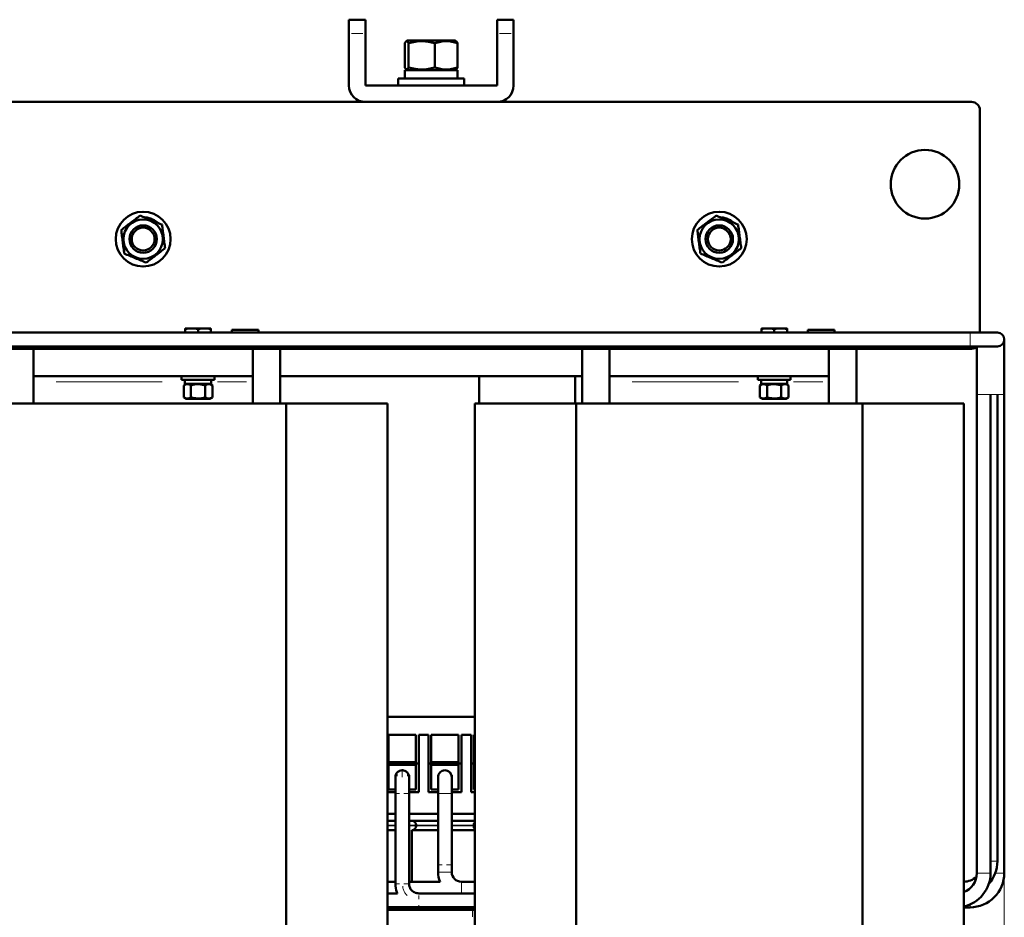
# Model space of a CAD drawing. Header units: millimetres. Extents: x 0 to 1485, y 0 to 2100.
# Tile 5 of 6: x 752 to 1111, y 815 to 1142. Entities that reach past the tile are written whole.
import ezdxf

# ---------------------------------------------------------------- set-up
doc = ezdxf.new("R2010")
doc.units = ezdxf.units.MM
doc.header["$LTSCALE"] = 5
doc.linetypes.add('SLD-Сплошная', pattern=[0])
doc.styles.add('SLDTEXTSTYLE0', font='TXT', dxfattribs={"width": 0.7})
doc.styles.add('SLDTEXTSTYLE1', font='TXT', dxfattribs={"width": 0.7, "bigfont": 'bigfont'})
doc.dimstyles.new('SLDDIMSTYLE0', dxfattribs={"dimtxt": 25, "dimasz": 25, "dimexe": 0, "dimexo": 0.0625, "dimgap": 6.25, "dimtad": 2, "dimdec": 1, "dimrnd": 1e-09, "dimzin": 12, "dimdsep": 46, "dimtxsty": 'SLDTEXTSTYLE0', "dimsah": 1, "dimcen": 0.09, "dimadec": 0, "dimazin": 3, "dimtfac": 1, "dimtdec": 3, "dimtofl": 0, "dimtmove": 0, "dimatfit": 3, "dimfxl": 1, "dimfrac": 2, "dimtolj": 1, "dimtzin": 12, "dimarcsym": 0})

# ---------------------------------------------------------------- blocks, each defined once
blk = doc.blocks.new('_D')
at = {"color": 7, "linetype": 'SLD-Сплошная', "lineweight": 0}
for p, q in [((492.14, 1025.41), (492.14, 337.46)), ((1111.05, 831.27), (1111.05, 337.46)), ((492.14, 342.46), (1111.05, 342.46))]:
    blk.add_line(p, q, dxfattribs=at)
at = {"color": 7, "linetype": 'SLD-Сплошная', "lineweight": 18}
for points in [[(492.14, 342.46), (517.14, 338.61), (517.14, 346.3)], [(1111.05, 342.46), (1086.05, 346.3), (1086.05, 338.61)]]:
    blk.add_solid(points, dxfattribs=at)
at = {"color": 7, "linetype": 'SLD-Сплошная', "lineweight": 18, "insert": (791.82, 374.68), "char_height": 25, "attachment_point": 1, "style": 'SLDTEXTSTYLE1'}
blk.add_mtext('Ш', dxfattribs=at)

msp = doc.modelspace()

# ---------------------------------------------------------------- linework, layer by layer
at = {"color": 7, "linetype": 'SLD-Сплошная', "lineweight": 50}
for p, q in [((878.14, 1142.46), (872.14, 1142.46)), ((872.14, 1142.46), (872.14, 1137.46)), ((878.14, 1142.46), (878.14, 1137.46)), ((926.14, 1142.46), (932.14, 1142.46)), ((926.14, 1137.46), (926.14, 1142.46)), ((932.14, 1137.46), (932.14, 1142.46)), ((872.14, 1118.46), (872.14, 1137.46)), ((878.14, 1137.46), (878.14, 1118.46)), ((893.52, 1134.86), (893.04, 1134.58)), ((910.77, 1134.86), (893.52, 1134.86)), ((911.25, 1134.58), (910.77, 1134.86)), ((926.14, 1118.46), (926.14, 1137.46)), ((932.14, 1137.46), (932.14, 1118.46)), ((892.54, 1133.84), (892.54, 1125.08)), ((893.9, 1133.84), (893.9, 1125.08)), ((903.5, 1133.84), (903.5, 1125.08)), ((911.74, 1125.08), (911.74, 1133.84)), ((892.59, 1124.06), (892.59, 1120.96)), ((911.69, 1124.06), (892.59, 1124.06)), ((893.07, 1124.32), (893.52, 1124.06)), ((910.77, 1124.06), (911.22, 1124.32)), ((911.69, 1120.96), (911.69, 1124.06)), ((890.14, 1120.96), (890.14, 1118.46)), ((914.14, 1120.96), (890.14, 1120.96)), ((914.14, 1118.46), (914.14, 1120.96)), ((878.14, 1118.46), (926.14, 1118.46)), ((878.14, 1112.46), (716.14, 1112.46)), ((926.14, 1112.46), (878.14, 1112.46)), ((1099.14, 1112.46), (926.14, 1112.46)), ((1102.14, 1028.35), (1102.14, 1109.46)), ((800.02, 1069.38), (800.19, 1069.81)), ((1010.02, 1069.38), (1010.19, 1069.81)), ((801.52, 1069.11), (802.2, 1068.61)), ((1011.52, 1069.11), (1012.2, 1068.61)), ((1098.55, 1028.35), (713.57, 1028.35)), ((814.83, 1029.9), (812.5, 1029.9)), ((812.5, 1029.64), (812.5, 1028.35)), ((819.5, 1029.9), (814.83, 1029.9)), ((817.17, 1029.64), (817.17, 1028.35)), ((821.84, 1029.9), (819.5, 1029.9)), ((821.84, 1028.35), (821.84, 1029.64)), ((839.16, 1029.39), (829.45, 1029.39)), ((858.37, 1028.35), (839.16, 1028.35)), ((860.14, 1028.35), (858.37, 1028.35)), ((891.79, 1028.35), (860.14, 1028.35)), ((893.55, 1028.35), (891.79, 1028.35)), ((1007.66, 1028.35), (893.55, 1028.35)), ((1096.05, 1028.35), (1007.66, 1028.35)), ((1024.83, 1029.9), (1022.5, 1029.9)), ((1022.5, 1029.64), (1022.5, 1028.35)), ((1029.5, 1029.9), (1024.83, 1029.9)), ((1027.17, 1029.64), (1027.17, 1028.35)), ((1031.84, 1029.9), (1029.5, 1029.9)), ((1031.84, 1028.35), (1031.84, 1029.64)), ((1049.16, 1029.39), (1039.45, 1029.39)), ((1106.05, 1028.35), (1096.05, 1028.35)), ((1108.55, 1028.35), (1098.55, 1028.35)), ((713.57, 1023.35), (1098.55, 1023.35)), ((809.54, 1023.35), (809.54, 1022.46)), ((820.85, 1022.46), (820.85, 1023.35)), ((1019.54, 1023.35), (1019.54, 1022.46)), ((1030.85, 1022.46), (1030.85, 1023.35)), ((1098.55, 1023.35), (1108.55, 1023.35)), ((1101.05, 1023.14), (1101.05, 1005.85)), ((1111.05, 1005.85), (1111.05, 1025.85)), ((698.14, 1022.46), (757.14, 1022.46)), ((757.14, 1022.46), (837.14, 1022.46)), ((757.14, 1022.46), (757.14, 1012.46)), ((837.14, 1012.46), (837.14, 1022.46)), ((837.14, 1022.45), (839.16, 1022.45)), ((839.16, 1022.46), (967.14, 1022.46)), ((847.14, 1022.46), (847.14, 1002.46)), ((957.14, 1002.46), (957.14, 1022.46)), ((967.14, 1022.46), (1047.14, 1022.46)), ((967.14, 1022.46), (967.14, 1012.46)), ((1047.14, 1012.46), (1047.14, 1022.46)), ((1047.14, 1022.45), (1049.16, 1022.45)), ((1049.16, 1022.46), (1099.14, 1022.46)), ((1057.14, 1022.46), (1057.14, 1002.46)), ((757.14, 1012.46), (837.14, 1012.46)), ((757.14, 1012.46), (757.14, 1010.46)), ((811.17, 1012.45), (811.17, 1011.2)), ((817.17, 1012.45), (811.17, 1012.45)), ((814.17, 1012.46), (814.17, 1012.45)), ((823.17, 1012.45), (817.17, 1012.45)), ((820.17, 1012.45), (820.17, 1012.46)), ((823.17, 1011.2), (823.17, 1012.45)), ((837.14, 1012.46), (837.14, 1010.46)), ((847.14, 1012.46), (957.14, 1012.46)), ((919.64, 1012.46), (919.64, 1002.46)), ((954.64, 1002.46), (954.64, 1012.46)), ((967.14, 1012.46), (1047.14, 1012.46)), ((967.14, 1012.46), (967.14, 1010.46)), ((1021.17, 1012.45), (1021.17, 1011.2)), ((1027.17, 1012.45), (1021.17, 1012.45)), ((1024.17, 1012.46), (1024.17, 1012.45)), ((1033.17, 1012.45), (1027.17, 1012.45)), ((1030.17, 1012.45), (1030.17, 1012.46)), ((1033.17, 1011.2), (1033.17, 1012.45)), ((1047.14, 1012.46), (1047.14, 1010.46)), ((757.14, 1010.46), (757.14, 1002.46)), ((817.17, 1011.2), (811.17, 1011.2)), ((812.86, 1009.65), (811.97, 1009.14)), ((811.97, 1004.76), (811.97, 1009.14)), ((812.39, 1011.2), (812.39, 1009.65)), ((821.94, 1009.65), (812.39, 1009.65)), ((814.57, 1004.76), (814.57, 1009.14)), ((823.17, 1011.2), (817.17, 1011.2)), ((819.77, 1004.76), (819.77, 1009.14)), ((822.37, 1009.14), (821.48, 1009.65)), ((821.94, 1009.65), (821.94, 1011.2)), ((822.37, 1009.14), (822.37, 1004.76)), ((837.14, 1010.46), (837.14, 1002.46)), ((967.14, 1010.46), (967.14, 1002.46)), ((1027.17, 1011.2), (1021.17, 1011.2)), ((1022.86, 1009.65), (1021.97, 1009.14)), ((1021.97, 1004.76), (1021.97, 1009.14)), ((1022.39, 1011.2), (1022.39, 1009.65)), ((1031.94, 1009.65), (1022.39, 1009.65)), ((1024.57, 1004.76), (1024.57, 1009.14)), ((1033.17, 1011.2), (1027.17, 1011.2)), ((1029.77, 1004.76), (1029.77, 1009.14)), ((1032.37, 1009.14), (1031.48, 1009.65)), ((1031.94, 1009.65), (1031.94, 1011.2)), ((1032.37, 1009.14), (1032.37, 1004.76)), ((1047.14, 1010.46), (1047.14, 1002.46)), ((1101.05, 1005.85), (1101.05, 831.32)), ((1106.05, 831.32), (1106.05, 1005.85)), ((1108.55, 835.65), (1108.55, 1005.85)), ((1111.05, 831.32), (1111.05, 1005.85)), ((744.97, 1002.46), (849.32, 1002.46)), ((811.97, 1004.76), (812.86, 1004.25)), ((821.48, 1004.25), (812.86, 1004.25)), ((821.48, 1004.25), (822.37, 1004.76)), ((849.32, 1002.46), (849.32, 592.46)), ((849.32, 1002.46), (886.26, 1002.46)), ((886.26, 592.46), (886.26, 1002.46)), ((918.03, 1002.46), (918.03, 592.46)), ((918.03, 1002.46), (954.97, 1002.46)), ((954.97, 592.46), (954.97, 1002.46)), ((954.97, 1002.46), (1059.32, 1002.46)), ((1021.97, 1004.76), (1022.86, 1004.25)), ((1031.48, 1004.25), (1022.86, 1004.25)), ((1031.48, 1004.25), (1032.37, 1004.76)), ((1059.32, 1002.46), (1059.32, 592.46)), ((1059.32, 1002.46), (1096.26, 1002.46)), ((1096.26, 592.46), (1096.26, 1002.46)), ((886.26, 888.26), (918.03, 888.26)), ((896.59, 881.76), (886.59, 881.76)), ((886.59, 881.76), (886.59, 871.76)), ((896.59, 871.76), (896.59, 881.76)), ((897.59, 881.76), (901.14, 881.76)), ((897.59, 881.76), (897.59, 871.26)), ((901.14, 871.26), (901.14, 881.76)), ((912.14, 881.76), (902.14, 881.76)), ((902.14, 881.76), (902.14, 871.76)), ((912.14, 871.76), (912.14, 881.76)), ((913.14, 881.76), (916.69, 881.76)), ((913.14, 881.76), (913.14, 871.26)), ((916.69, 871.26), (916.69, 881.76)), ((918.03, 881.76), (917.69, 881.76)), ((917.69, 881.76), (917.69, 871.76)), ((897.59, 871.26), (886.26, 871.26)), ((886.59, 871.76), (896.59, 871.76)), ((886.59, 870.76), (896.59, 870.76)), ((886.59, 861.76), (886.59, 870.76)), ((896.59, 870.76), (896.59, 861.76)), ((897.59, 860.76), (897.59, 871.26)), ((913.14, 871.26), (901.14, 871.26)), ((901.14, 871.26), (901.14, 860.76)), ((902.14, 871.76), (912.14, 871.76)), ((912.14, 870.76), (902.14, 870.76)), ((902.14, 870.76), (902.14, 861.76)), ((912.14, 861.76), (912.14, 870.76)), ((913.14, 871.26), (913.14, 860.76)), ((918.03, 871.26), (916.69, 871.26)), ((916.69, 871.26), (916.69, 860.76)), ((917.69, 871.76), (918.03, 871.76)), ((917.69, 870.76), (918.03, 870.76)), ((917.69, 861.76), (917.69, 870.76)), ((889.09, 866.31), (889.09, 860.31)), ((889.13, 867.06), (889.13, 865.56)), ((889.13, 867.06), (889.82, 867.06)), ((893.44, 867.06), (894.13, 867.06)), ((894.09, 860.31), (894.09, 866.31)), ((894.09, 865.56), (894.13, 865.56)), ((894.13, 865.56), (894.13, 867.06)), ((904.64, 867.06), (904.64, 866.43)), ((904.64, 867.06), (904.76, 867.06)), ((904.64, 866.31), (904.64, 860.31)), ((909.53, 867.06), (909.64, 867.06)), ((909.64, 865.56), (909.64, 867.06)), ((909.64, 860.31), (909.64, 866.31)), ((909.64, 865.56), (909.64, 865.56)), ((889.09, 861.76), (886.59, 861.76)), ((896.59, 861.76), (894.09, 861.76)), ((902.14, 861.76), (904.64, 861.76)), ((909.64, 861.76), (912.14, 861.76)), ((918.03, 861.76), (917.69, 861.76)), ((889.09, 860.76), (886.26, 860.76)), ((889.09, 860.31), (889.09, 827.4)), ((897.59, 860.76), (894.09, 860.76)), ((894.09, 827.4), (894.09, 860.31)), ((901.14, 860.76), (904.64, 860.76)), ((904.64, 860.31), (904.64, 834.36)), ((909.64, 860.76), (913.14, 860.76)), ((909.64, 834.36), (909.64, 860.31)), ((918.03, 860.76), (916.69, 860.76)), ((889.09, 852.96), (886.26, 852.96)), ((904.64, 852.96), (894.09, 852.96)), ((918.03, 852.96), (909.64, 852.96)), ((886.26, 850.34), (889.24, 850.34)), ((894.24, 850.34), (895.07, 850.34)), ((895.07, 850.34), (904.64, 850.34)), ((896.64, 848.53), (896.64, 848.76)), ((909.64, 850.34), (918.14, 850.34)), ((917.64, 848.76), (917.64, 848.53)), ((886.26, 846.96), (889.17, 846.96)), ((895.07, 846.96), (904.64, 846.96)), ((895.14, 828.15), (895.14, 846.96)), ((904.64, 846.98), (895.32, 846.98)), ((918.14, 846.98), (909.64, 846.98)), ((909.64, 846.96), (918.14, 846.96)), ((904.64, 834.36), (904.64, 831.65)), ((909.64, 831.65), (909.64, 834.36)), ((889.09, 828.15), (886.26, 828.15)), ((889.09, 828.15), (886.26, 828.15)), ((905.4, 828.15), (894.09, 828.15)), ((905.4, 828.15), (894.09, 828.15)), ((918.03, 828.15), (913.14, 828.15)), ((918.03, 828.15), (913.14, 828.15)), ((918.03, 828.15), (913.14, 828.15)), ((889.86, 823.87), (886.26, 823.88)), ((915.21, 823.88), (897.58, 823.9)), ((918.03, 823.89), (915.21, 823.88)), ((886.26, 818.87), (891.59, 818.87)), ((886.26, 818.82), (918.03, 818.82)), ((886.26, 818.82), (918.03, 818.82)), ((891.59, 818.87), (918.03, 818.86)), ((895.14, 817.96), (895.14, 818.82)), ((1096.26, 818.82), (1098.55, 818.82)), ((886.26, 817.96), (917.14, 817.96)), ((917.14, 817.96), (918.03, 817.96))]:
    msp.add_line(p, q, dxfattribs=at)
at = {"color": 8, "linetype": 'SLD-Сплошная', "lineweight": 18}
for p, q in [((873.04, 1137.46), (877.24, 1137.46)), ((927.04, 1137.46), (931.24, 1137.46)), ((837.7, 1023.24), (830.9, 1023.24)), ((1047.7, 1023.24), (1040.9, 1023.24)), ((804.11, 1010.46), (765.43, 1010.46)), ((834.86, 1010.46), (824.22, 1010.46)), ((1014.11, 1010.46), (975.43, 1010.46)), ((1044.86, 1010.46), (1034.22, 1010.46)), ((1101.05, 1005.85), (1103.55, 1005.85)), ((1103.55, 1005.85), (1106.05, 1005.85)), ((1106.05, 1005.85), (1108.55, 1005.85)), ((1108.55, 1005.85), (1111.05, 1005.85)), ((891.59, 868.68), (891.59, 866.32)), ((904.64, 860.31), (907.14, 860.31)), ((907.14, 860.31), (909.64, 860.31)), ((889.21, 848.76), (886.26, 848.76)), ((889.16, 848.53), (886.26, 848.53)), ((896.64, 848.76), (894.16, 848.76)), ((896.64, 848.53), (894.25, 848.53)), ((904.64, 848.76), (896.64, 848.76)), ((904.64, 848.53), (896.64, 848.53)), ((917.64, 848.76), (909.64, 848.76)), ((917.64, 848.53), (909.64, 848.53)), ((918.03, 848.76), (917.64, 848.76)), ((918.03, 848.53), (917.64, 848.53)), ((1106.05, 835.65), (1108.55, 835.65)), ((904.64, 831.65), (909.64, 831.65)), ((1101.05, 831.32), (1106.05, 831.32)), ((1107.78, 831.32), (1111.05, 831.32)), ((913.14, 823.86), (913.14, 828.15)), ((1098.55, 819.87), (1098.55, 818.82)), ((917.14, 817.51), (917.14, 815.41))]:
    msp.add_line(p, q, dxfattribs=at)
at = {"color": 7, "linetype": 'SLD-Сплошная', "lineweight": 50, "flags": 128}
for points in [[(798.06, 1070.36), (798.59, 1070.28), (800.19, 1069.81)], [(1008.06, 1070.36), (1008.59, 1070.28), (1010.19, 1069.81)]]:
    msp.add_lwpolyline(points, dxfattribs=at)
at = {"color": 8, "linetype": 'SLD-Сплошная', "lineweight": 18, "flags": 128}
for points in [[(1098.55, 1025.85), (1098.55, 1026.81), (1098.55, 1027.62), (1098.55, 1028.16), (1098.55, 1028.35)], [(1098.55, 1023.35), (1098.55, 1023.54), (1098.55, 1024.08), (1098.55, 1024.89), (1098.55, 1025.85)]]:
    msp.add_lwpolyline(points, dxfattribs=at)
at = {"color": 7, "linetype": 'SLD-Сплошная', "lineweight": 50}
for centre, radius in [((1082.14, 1082.46), 12.5), ((797.14, 1062.46), 10), ((797.14, 1062.46), 7.19), ((1007.14, 1062.46), 10), ((1007.14, 1062.46), 7.19), ((797.14, 1062.46), 5), ((797.14, 1062.46), 4.17), ((1007.14, 1062.46), 5), ((1007.14, 1062.46), 4.17)]:
    msp.add_circle(centre, radius, dxfattribs=at)
for centre, radius, start, end in [((878.14, 1118.46), 6, 180, 270), ((926.14, 1118.46), 6, 270, 0), ((1099.14, 1109.46), 3, 0, 90), ((797.14, 1062.46), 7.96, 56.6755, 67.4773), ((1007.14, 1062.46), 7.96, 56.6755, 67.4773), ((1108.55, 1025.85), 2.5, 270, 90), ((1099.14, 1025.46), 3, 270, 315.3842), ((907.14, 866.31), 2.5, 90, 180), ((907.14, 866.31), 2.5, 0, 90), ((895.07, 848.76), 1.58, 0, 90), ((895.07, 848.53), 1.58, 272.8061, 0), ((919.22, 848.76), 1.58, 139.1048, 180), ((919.22, 848.53), 1.58, 180, 220.8952), ((1096.05, 835.65), 12.5, 318.463, 0), ((913.14, 831.65), 8.5, 180, 204.3157), ((913.14, 831.65), 3.5, 180, 270), ((1093.55, 831.32), 12.5, 281.9826, 0), ((1093.55, 831.32), 7.5, 290.7575, 0), ((1096.05, 835.65), 7.5, 271.2078, 310.5288), ((1098.55, 831.32), 12.5, 270, 0)]:
    msp.add_arc(centre, radius, start, end, dxfattribs=at)
for points, knots in [([(892.54, 1133.84), (892.66, 1134.08), (892.77, 1134.28), (892.99, 1134.56), (893.1, 1134.64), (893.28, 1134.64), (893.34, 1134.62), (893.45, 1134.55), (893.51, 1134.49), (893.68, 1134.28), (893.79, 1134.08), (893.9, 1133.84)], [0, 0, 0, 0, 0.25, 0.25, 0.5, 0.5, 0.625, 0.625, 0.75, 0.75, 1, 1, 1, 1]), ([(893.9, 1133.84), (894.68, 1134.08), (895.47, 1134.28), (897.06, 1134.56), (897.86, 1134.64), (899.09, 1134.64), (899.5, 1134.62), (900.31, 1134.55), (900.71, 1134.5), (901.92, 1134.29), (902.71, 1134.08), (903.5, 1133.84)], [0, 0, 0, 0, 0.25, 0.25, 0.5, 0.5, 0.625, 0.625, 0.75, 0.75, 1, 1, 1, 1]), ([(903.5, 1133.84), (904.17, 1134.08), (904.85, 1134.28), (906.22, 1134.56), (906.91, 1134.64), (907.96, 1134.64), (908.32, 1134.62), (909.01, 1134.55), (909.36, 1134.49), (910.39, 1134.28), (911.07, 1134.08), (911.74, 1133.84)], [0, 0, 0, 0, 0.25, 0.25, 0.5, 0.5, 0.625, 0.625, 0.75, 0.75, 1, 1, 1, 1]), ([(911.74, 1133.84), (911.63, 1134.09), (911.46, 1134.46), (911.28, 1134.52), (911.22, 1134.53)], [0, 0, 0, 0, 0.682894, 1, 1, 1, 1]), ([(893.9, 1125.08), (893.79, 1124.83), (893.68, 1124.63), (893.45, 1124.35), (893.34, 1124.27), (893.17, 1124.27), (893.11, 1124.29), (892.99, 1124.36), (892.94, 1124.42), (892.77, 1124.63), (892.66, 1124.83), (892.54, 1125.08)], [0, 0, 0, 0, 0.25, 0.25, 0.5, 0.5, 0.625, 0.625, 0.75, 0.75, 1, 1, 1, 1]), ([(903.5, 1125.08), (902.71, 1124.83), (901.92, 1124.63), (900.33, 1124.35), (899.52, 1124.27), (898.3, 1124.27), (897.89, 1124.29), (897.08, 1124.37), (896.67, 1124.42), (895.47, 1124.63), (894.68, 1124.83), (893.9, 1125.08)], [0, 0, 0, 0, 0.25, 0.25, 0.5, 0.5, 0.625, 0.625, 0.75, 0.75, 1, 1, 1, 1]), ([(911.74, 1125.08), (911.07, 1124.83), (910.39, 1124.63), (909.02, 1124.35), (908.33, 1124.27), (907.28, 1124.27), (906.93, 1124.29), (906.23, 1124.37), (905.88, 1124.42), (904.85, 1124.63), (904.17, 1124.83), (903.5, 1125.08)], [0, 0, 0, 0, 0.25, 0.25, 0.5, 0.5, 0.625, 0.625, 0.75, 0.75, 1, 1, 1, 1]), ([(796.02, 1071.04), (795.46, 1070.61), (794.89, 1070.18), (793.75, 1069.3), (793.17, 1068.86), (792.3, 1068.19), (792, 1067.96), (791.42, 1067.52), (791.13, 1067.3), (790.27, 1066.64), (789.71, 1066.2), (789.14, 1065.77)], [0, 0, 0, 0, 0.25, 0.25, 0.5, 0.5, 0.625, 0.625, 0.75, 0.75, 1, 1, 1, 1]), ([(804.02, 1067.73), (803.36, 1068), (802.71, 1068.27), (801.38, 1068.82), (800.71, 1069.1), (799.69, 1069.52), (799.34, 1069.66), (798.67, 1069.94), (798.33, 1070.08), (797.33, 1070.5), (796.67, 1070.77), (796.02, 1071.04)], [0, 0, 0, 0, 0.25, 0.25, 0.5, 0.5, 0.625, 0.625, 0.75, 0.75, 1, 1, 1, 1]), ([(1006.02, 1071.04), (1005.46, 1070.61), (1004.89, 1070.18), (1003.75, 1069.3), (1003.17, 1068.86), (1002.3, 1068.19), (1002, 1067.96), (1001.42, 1067.52), (1001.13, 1067.3), (1000.27, 1066.64), (999.71, 1066.2), (999.14, 1065.77)], [0, 0, 0, 0, 0.25, 0.25, 0.5, 0.5, 0.625, 0.625, 0.75, 0.75, 1, 1, 1, 1]), ([(1014.02, 1067.73), (1013.37, 1068), (1012.71, 1068.27), (1011.38, 1068.82), (1010.71, 1069.1), (1009.69, 1069.52), (1009.35, 1069.66), (1008.68, 1069.94), (1008.34, 1070.08), (1007.34, 1070.5), (1006.67, 1070.77), (1006.02, 1071.04)], [0, 0, 0, 0, 0.25, 0.25, 0.5, 0.5, 0.625, 0.625, 0.75, 0.75, 1, 1, 1, 1]), ([(805.14, 1059.14), (805.05, 1059.84), (804.96, 1060.55), (804.77, 1061.98), (804.68, 1062.71), (804.49, 1064.16), (804.39, 1064.88), (804.2, 1066.31), (804.11, 1067.03), (804.02, 1067.73)], [0, 0, 0, 0, 0.25, 0.25, 0.5, 0.5, 0.75, 0.75, 1, 1, 1, 1]), ([(1015.14, 1059.14), (1015.05, 1059.84), (1014.96, 1060.55), (1014.77, 1061.97), (1014.68, 1062.69), (1014.53, 1063.79), (1014.49, 1064.16), (1014.39, 1064.88), (1014.34, 1065.24), (1014.2, 1066.32), (1014.11, 1067.02), (1014.02, 1067.73)], [0, 0, 0, 0, 0.25, 0.25, 0.5, 0.5, 0.625, 0.625, 0.75, 0.75, 1, 1, 1, 1]), ([(789.14, 1065.77), (789.24, 1065.07), (789.33, 1064.37), (789.52, 1062.93), (789.61, 1062.2), (789.8, 1060.75), (789.9, 1060.03), (790.09, 1058.6), (790.18, 1057.89), (790.27, 1057.19)], [0, 0, 0, 0, 0.25, 0.25, 0.5, 0.5, 0.75, 0.75, 1, 1, 1, 1]), ([(999.14, 1065.77), (999.24, 1065.07), (999.33, 1064.37), (999.52, 1062.94), (999.61, 1062.22), (999.76, 1061.12), (999.8, 1060.76), (999.9, 1060.03), (999.95, 1059.67), (1000.09, 1058.6), (1000.18, 1057.89), (1000.27, 1057.19)], [0, 0, 0, 0, 0.25, 0.25, 0.5, 0.5, 0.625, 0.625, 0.75, 0.75, 1, 1, 1, 1]), ([(798.27, 1053.87), (798.83, 1054.3), (799.4, 1054.73), (800.54, 1055.61), (801.12, 1056.05), (801.99, 1056.72), (802.29, 1056.95), (802.87, 1057.39), (803.16, 1057.62), (804.02, 1058.27), (804.58, 1058.71), (805.14, 1059.14)], [0, 0, 0, 0, 0.25, 0.25, 0.5, 0.5, 0.625, 0.625, 0.75, 0.75, 1, 1, 1, 1]), ([(1008.27, 1053.87), (1008.83, 1054.3), (1009.4, 1054.73), (1010.54, 1055.61), (1011.12, 1056.05), (1011.99, 1056.72), (1012.29, 1056.95), (1012.87, 1057.39), (1013.16, 1057.62), (1014.02, 1058.27), (1014.58, 1058.71), (1015.14, 1059.14)], [0, 0, 0, 0, 0.25, 0.25, 0.5, 0.5, 0.625, 0.625, 0.75, 0.75, 1, 1, 1, 1]), ([(790.27, 1057.19), (790.93, 1056.92), (791.58, 1056.64), (792.91, 1056.09), (793.58, 1055.81), (794.6, 1055.39), (794.95, 1055.25), (795.62, 1054.97), (795.96, 1054.83), (796.96, 1054.41), (797.62, 1054.14), (798.27, 1053.87)], [0, 0, 0, 0, 0.25, 0.25, 0.5, 0.5, 0.625, 0.625, 0.75, 0.75, 1, 1, 1, 1]), ([(1000.27, 1057.19), (1000.92, 1056.92), (1001.58, 1056.65), (1002.91, 1056.09), (1003.58, 1055.82), (1004.6, 1055.39), (1004.94, 1055.25), (1005.61, 1054.97), (1005.95, 1054.83), (1006.95, 1054.42), (1007.62, 1054.14), (1008.27, 1053.87)], [0, 0, 0, 0, 0.25, 0.25, 0.5, 0.5, 0.625, 0.625, 0.75, 0.75, 1, 1, 1, 1]), ([(829.45, 1029.39), (829.45, 1029.28), (829.45, 1029.07), (829.45, 1028.68), (829.45, 1028.4), (829.45, 1028.35)], [0, 0, 0, 0, 0.454212, 0.908424, 1, 1, 1, 1]), ([(839.16, 1029.39), (839.16, 1029.28), (839.16, 1029.07), (839.16, 1028.68), (839.16, 1028.4), (839.16, 1028.35)], [0, 0, 0, 0, 0.45422, 0.90844, 1, 1, 1, 1]), ([(1039.45, 1029.39), (1039.45, 1029.28), (1039.45, 1029.07), (1039.45, 1028.68), (1039.45, 1028.4), (1039.45, 1028.35)], [0, 0, 0, 0, 0.454212, 0.908424, 1, 1, 1, 1]), ([(1049.16, 1029.39), (1049.16, 1029.28), (1049.16, 1029.07), (1049.16, 1028.68), (1049.16, 1028.4), (1049.16, 1028.35)], [0, 0, 0, 0, 0.454212, 0.908424, 1, 1, 1, 1]), ([(829.45, 1022.46), (829.45, 1022.47), (829.45, 1022.55), (829.45, 1022.82), (829.45, 1023.02), (829.45, 1023.24)], [0, 0, 0, 0, 0.5, 0.5, 1, 1, 1, 1]), ([(839.16, 1023.24), (839.16, 1023.21), (839.16, 1023.16), (839.16, 1023.08), (839.16, 1023), (839.16, 1022.9), (839.16, 1022.78), (839.16, 1022.66), (839.16, 1022.57), (839.16, 1022.5), (839.16, 1022.46), (839.16, 1022.46), (839.16, 1022.45)], [0, 0, 0, 0, 0.0612896, 0.1223697, 0.1835321, 0.2450677, 0.3722395, 0.5000694, 0.6272313, 0.7550708, 0.8773622, 1, 1, 1, 1]), ([(1039.45, 1022.46), (1039.45, 1022.47), (1039.45, 1022.55), (1039.45, 1022.82), (1039.45, 1023.02), (1039.45, 1023.24)], [0, 0, 0, 0, 0.5, 0.5, 1, 1, 1, 1]), ([(1049.16, 1023.24), (1049.16, 1023.21), (1049.16, 1023.16), (1049.16, 1023.08), (1049.16, 1023), (1049.16, 1022.9), (1049.16, 1022.78), (1049.16, 1022.66), (1049.16, 1022.57), (1049.16, 1022.5), (1049.16, 1022.46), (1049.16, 1022.46), (1049.16, 1022.45)], [0, 0, 0, 0, 0.06129, 0.12237, 0.183532, 0.245068, 0.372239, 0.500069, 0.627231, 0.755071, 0.877362, 1, 1, 1, 1]), ([(811.97, 1009.14), (812.4, 1009.38), (812.83, 1009.54), (813.49, 1009.54), (813.71, 1009.5), (814.14, 1009.36), (814.36, 1009.26), (814.57, 1009.14)], [0, 0, 0, 0, 0.5, 0.5, 0.75, 0.75, 1, 1, 1, 1]), ([(814.57, 1009.14), (815.42, 1009.38), (816.28, 1009.54), (817.61, 1009.54), (818.05, 1009.5), (818.91, 1009.36), (819.34, 1009.26), (819.77, 1009.14)], [0, 0, 0, 0, 0.5, 0.5, 0.75, 0.75, 1, 1, 1, 1]), ([(819.77, 1009.14), (820.19, 1009.38), (820.62, 1009.54), (821.28, 1009.54), (821.51, 1009.5), (821.94, 1009.36), (822.15, 1009.26), (822.37, 1009.14)], [0, 0, 0, 0, 0.5, 0.5, 0.75, 0.75, 1, 1, 1, 1]), ([(1021.97, 1009.14), (1022.4, 1009.38), (1022.83, 1009.54), (1023.49, 1009.54), (1023.71, 1009.5), (1024.14, 1009.36), (1024.36, 1009.26), (1024.57, 1009.14)], [0, 0, 0, 0, 0.5, 0.5, 0.75, 0.75, 1, 1, 1, 1]), ([(1024.57, 1009.14), (1025.42, 1009.38), (1026.28, 1009.54), (1027.61, 1009.54), (1028.05, 1009.5), (1028.91, 1009.36), (1029.34, 1009.26), (1029.77, 1009.14)], [0, 0, 0, 0, 0.5, 0.5, 0.75, 0.75, 1, 1, 1, 1]), ([(1029.77, 1009.14), (1030.19, 1009.38), (1030.62, 1009.54), (1031.28, 1009.54), (1031.51, 1009.5), (1031.94, 1009.36), (1032.15, 1009.26), (1032.37, 1009.14)], [0, 0, 0, 0, 0.5, 0.5, 0.75, 0.75, 1, 1, 1, 1]), ([(814.57, 1004.76), (814.15, 1004.51), (813.72, 1004.35), (813.05, 1004.35), (812.83, 1004.39), (812.4, 1004.53), (812.19, 1004.63), (811.97, 1004.76)], [0, 0, 0, 0, 0.5, 0.5, 0.75, 0.75, 1, 1, 1, 1]), ([(819.77, 1004.76), (818.92, 1004.51), (818.06, 1004.35), (816.73, 1004.35), (816.29, 1004.39), (815.42, 1004.53), (815, 1004.63), (814.57, 1004.76)], [0, 0, 0, 0, 0.5, 0.5, 0.75, 0.75, 1, 1, 1, 1]), ([(822.37, 1004.76), (821.94, 1004.51), (821.51, 1004.35), (820.85, 1004.35), (820.63, 1004.39), (820.19, 1004.53), (819.98, 1004.63), (819.77, 1004.76)], [0, 0, 0, 0, 0.5, 0.5, 0.75, 0.75, 1, 1, 1, 1]), ([(1024.57, 1004.76), (1024.15, 1004.51), (1023.72, 1004.35), (1023.05, 1004.35), (1022.83, 1004.39), (1022.4, 1004.53), (1022.19, 1004.63), (1021.97, 1004.76)], [0, 0, 0, 0, 0.5, 0.5, 0.75, 0.75, 1, 1, 1, 1]), ([(1029.77, 1004.76), (1028.92, 1004.51), (1028.06, 1004.35), (1026.73, 1004.35), (1026.29, 1004.39), (1025.42, 1004.53), (1025, 1004.63), (1024.57, 1004.76)], [0, 0, 0, 0, 0.5, 0.5, 0.75, 0.75, 1, 1, 1, 1]), ([(1032.37, 1004.76), (1031.94, 1004.51), (1031.51, 1004.35), (1030.85, 1004.35), (1030.63, 1004.39), (1030.19, 1004.53), (1029.98, 1004.63), (1029.77, 1004.76)], [0, 0, 0, 0, 0.5, 0.5, 0.75, 0.75, 1, 1, 1, 1]), ([(889.09, 866.31), (889.13, 866.64), (889.2, 867.29), (889.78, 868.12), (890.61, 868.7), (891.26, 868.77), (891.59, 868.81)], [0, 0, 0, 0, 0.249881, 0.49992, 0.74996, 1, 1, 1, 1]), ([(891.59, 868.81), (891.75, 868.81), (891.91, 868.79), (892.39, 868.7), (892.69, 868.58), (893.24, 868.22), (893.47, 867.99), (893.84, 867.45), (893.97, 867.15), (894.07, 866.66), (894.09, 866.49), (894.09, 866.31)], [-22.098382, -22.098382, -22.098382, -22.098382, -21.61473, -21.61473, -20.63812, -20.63812, -19.661509, -19.661509, -18.684897, -18.684897, -18.159616, -18.159616, -18.159616, -18.159616]), ([(889.09, 827.47), (889.16, 826.37), (889.23, 825.11), (889.82, 824.02), (889.9, 823.87)], [0, 0, 0, 0, 0.869344, 1, 1, 1, 1]), ([(897.58, 823.9), (897.14, 823.95), (896.46, 824.02), (895.65, 824.46), (895.09, 824.92), (894.63, 825.48), (894.2, 826.3), (894.14, 826.99), (894.09, 827.43)], [0, 0, 0, 0, 0.2393267, 0.3682534, 0.4999492, 0.6316525, 0.7606005, 1, 1, 1, 1])]:
    msp.add_open_spline(points, degree=3, knots=knots, dxfattribs=at)
for points in [[(911.22, 1124.32), (911.4, 1124.42), (911.57, 1124.7), (911.74, 1125.08)], [(812.5, 1029.64), (813.27, 1029.8), (814.05, 1029.9), (814.83, 1029.9)], [(812.5, 1029.9), (812.5, 1029.9), (812.5, 1029.8), (812.5, 1029.64)], [(814.83, 1029.9), (815.62, 1029.9), (816.4, 1029.8), (817.17, 1029.64)], [(817.17, 1029.64), (817.94, 1029.8), (818.72, 1029.9), (819.5, 1029.9)], [(819.5, 1029.9), (820.29, 1029.9), (821.07, 1029.8), (821.84, 1029.64)], [(821.84, 1029.64), (821.84, 1029.8), (821.84, 1029.9), (821.84, 1029.9)], [(1022.5, 1029.64), (1023.27, 1029.8), (1024.05, 1029.9), (1024.83, 1029.9)], [(1022.5, 1029.9), (1022.5, 1029.9), (1022.5, 1029.8), (1022.5, 1029.64)], [(1024.83, 1029.9), (1025.62, 1029.9), (1026.4, 1029.8), (1027.17, 1029.64)], [(1027.17, 1029.64), (1027.94, 1029.8), (1028.72, 1029.9), (1029.5, 1029.9)], [(1029.5, 1029.9), (1030.29, 1029.9), (1031.07, 1029.8), (1031.84, 1029.64)], [(1031.84, 1029.64), (1031.84, 1029.8), (1031.84, 1029.9), (1031.84, 1029.9)]]:
    msp.add_open_spline(points, degree=3, dxfattribs=at)
at = {"color": 8, "linetype": 'SLD-Сплошная', "lineweight": 18}
for points, knots in [([(889.21, 860.31), (889.23, 860.31), (889.29, 860.31), (889.78, 860.31), (890.35, 860.31), (890.63, 860.31)], [0, 0, 0, 0, 0.166477, 0.583239, 1, 1, 1, 1]), ([(892.16, 860.31), (892.29, 860.31), (892.75, 860.31), (893.42, 860.31), (893.74, 860.31), (893.9, 860.31)], [0, 0, 0, 0, 0.166566, 0.583283, 1, 1, 1, 1]), ([(904.76, 834.36), (904.78, 834.36), (904.84, 834.36), (905.33, 834.36), (905.9, 834.36), (906.19, 834.36)], [0, 0, 0, 0, 0.1666667, 0.5833333, 1, 1, 1, 1]), ([(907.72, 834.36), (907.85, 834.36), (908.3, 834.36), (908.97, 834.36), (909.29, 834.36), (909.45, 834.36)], [0, 0, 0, 0, 0.166667, 0.583333, 1, 1, 1, 1]), ([(889.21, 827.4), (889.23, 827.4), (889.29, 827.4), (889.78, 827.4), (890.35, 827.4), (890.63, 827.4)], [0, 0, 0, 0, 0.166572, 0.583286, 1, 1, 1, 1]), ([(891.76, 826.51), (891.82, 826.06), (891.92, 825.21), (892.54, 824.08), (893.08, 823.46), (893.35, 823.15)], [0, 0, 0, 0, 0.355941, 0.6746876, 1, 1, 1, 1]), ([(892.17, 827.4), (892.29, 827.4), (892.75, 827.4), (893.42, 827.4), (893.74, 827.4), (893.9, 827.4)], [0, 0, 0, 0, 0.166583, 0.583291, 1, 1, 1, 1]), ([(897.58, 821.76), (897.58, 821.97), (897.58, 822.5), (897.58, 822.91), (897.58, 823.16)], [0, 0, 0, 0, 0.38102, 1, 1, 1, 1]), ([(897.58, 818.97), (897.58, 819), (897.58, 819.06), (897.58, 819.41), (897.58, 819.63)], [0, 0, 0, 0, 0.38102, 1, 1, 1, 1])]:
    msp.add_open_spline(points, degree=3, knots=knots, dxfattribs=at)

# ---------------------------------------------------------------- dimensions: what is measured, and where the dimension line sits
at = {"color": 7, "linetype": 'SLD-Сплошная', "lineweight": 18}
dim = msp.add_linear_dim(base=(1111.05, 342.46), p1=(492.14, 1025.46), p2=(1111.05, 831.32), text='Ш', dimstyle='SLDDIMSTYLE0', dxfattribs=at)
dim.commit()
dim.dimension.update_dxf_attribs({"geometry": '_D', "text_midpoint": (801.6, 342.46), "dimtype": 160})

doc.saveas('drawing.dxf')
